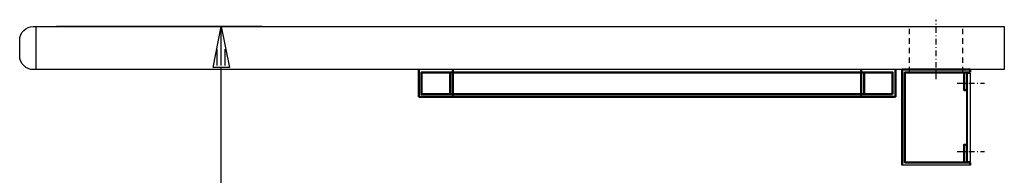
# Model space of a CAD drawing. Extents: x -10367 to -4247, y -676 to 3599.
# Tile 12 of 18: x -6950 to -6227, y 968 to 1082. Entities that reach past the tile are written whole.
import ezdxf
from ezdxf.enums import TextEntityAlignment as Align

# ---------------------------------------------------------------- set-up
doc = ezdxf.new("R2010")
doc.units = 0
doc.header["$MEASUREMENT"] = 0
doc.linetypes.add('DASHDOT', pattern=[8.5, 4, -2, 0.5, -2])
doc.linetypes.add('HIDDEN', pattern=[7, 4, -3])
doc.layers.get('0').update_dxf_attribs({"linetype": 'CONTINUOUS'})
for name, color, linetype in [('DIM49', 4, 'CONTINUOUS'), ('LE_HIDDEN', 7, 'CONTINUOUS'), ('LE_MIDDLE', 7, 'CONTINUOUS'), ('TXT_DIM49', 2, 'CONTINUOUS')]:
    doc.layers.add(name, color=color, linetype=linetype)
doc.layers.add('LE_ALL', color=7, linetype='CONTINUOUS', lineweight=50)

# ---------------------------------------------------------------- blocks, each defined once
blk = doc.blocks.new('_D31', base_point=(-6937.7, 1076.61))
at = {"layer": 'DIM49', "color": 1}
for p, q in [((-6771.7, 1076.61), (-6922.7, 1076.61)), ((-6807.7, 1046.61), (-6801.7, 1076.61)), ((-6801.7, 1076.61), (-6795.7, 1046.61)), ((-6801.7, 1048.11), (-6801.7, 1075.11)), ((-6804.7, 1048.11), (-6804.7, 1060.11)), ((-6798.7, 1048.11), (-6798.7, 1060.11)), ((-6795.7, 1046.61), (-6807.7, 1046.61)), ((-6801.7, 346.61), (-6801.7, 1046.61)), ((-6801.7, 316.61), (-6807.7, 346.61)), ((-6807.7, 346.61), (-6795.7, 346.61)), ((-6804.7, 345.11), (-6804.7, 333.11)), ((-6795.7, 346.61), (-6801.7, 316.61)), ((-6801.7, 345.11), (-6801.7, 318.11)), ((-6798.7, 345.11), (-6798.7, 333.11)), ((-6831.7, 316.61), (-6741.7, 316.61))]:
    blk.add_line(p, q, dxfattribs=at)
at = {"layer": 'TXT_DIM49', "width": 0.596}
blk.add_text('760', height=37.5, rotation=90, dxfattribs=at).set_placement((-6824.2, 665.09), align=Align.CENTER)

msp = doc.modelspace()

# ---------------------------------------------------------------- linework, layer by layer
for p, q in [((-6937.7, 1045.01), (-6937.7, 1076.61)), ((-6254.2, 977.01), (-6254.2, 1043.01)), ((-6251.7, 975.01), (-6301.7, 975.01))]:
    msp.add_line(p, q)
msp.add_lwpolyline([(-6226.7, 1045.01), (-6939.7, 1045.01, -0.414214), (-6949.7, 1055.01), (-6949.7, 1066.61, -0.414214), (-6939.7, 1076.61), (-6226.7, 1076.61), (-6226.7, 1045.01)], format="xyb")
msp.add_lwpolyline([(-6251.7, 977.51), (-6253.7, 977.51), (-6253.7, 1042.51), (-6251.7, 1042.51), (-6251.7, 977.51)])
at = {"layer": 'LE_ALL'}
for p, q in [((-6656.7, 1045.01), (-6656.7, 1025.01)), ((-6633.7, 1043.01), (-6633.7, 1027.01)), ((-6631.7, 1045.01), (-6631.7, 1025.01)), ((-6331.7, 1045.01), (-6331.7, 1025.01)), ((-6329.7, 1027.01), (-6329.7, 1043.01)), ((-6306.7, 1045.01), (-6306.7, 1025.01)), ((-6306.7, 1025.01), (-6356.91, 1025.01)), ((-6251.7, 977.01), (-6251.7, 975.01))]:
    msp.add_line(p, q, dxfattribs=at)
for points in [[(-6308.7, 1027.01), (-6654.7, 1027.01), (-6654.7, 1043.01), (-6308.7, 1043.01), (-6308.7, 1027.01)], [(-6251.7, 1043.08), (-6251.7, 1045.01), (-6301.7, 1045.01), (-6301.7, 975.01)], [(-6251.7, 977.01), (-6299.7, 977.01), (-6299.7, 1043.01), (-6251.7, 1043.01)], [(-6256.2, 1043.01), (-6256.2, 1030.01), (-6254.2, 1030.01)], [(-6656.7, 1025.01), (-6526.48, 1025.01), (-6501.48, 1025.01), (-6476.48, 1025.01), (-6451.48, 1025.01), (-6431.91, 1025.01), (-6406.91, 1025.01), (-6381.91, 1025.01), (-6356.91, 1025.01)], [(-6254.2, 990.01), (-6256.2, 990.01), (-6256.2, 977.01)]]:
    msp.add_lwpolyline(points, dxfattribs=at)
at = {"layer": 'LE_HIDDEN', "color": 1, "linetype": 'HIDDEN'}
for p, q in [((-6296.2, 1043.01), (-6296.2, 1076.61)), ((-6257.2, 1043.01), (-6257.2, 1076.61))]:
    msp.add_line(p, q, dxfattribs=at)
at = {"layer": 'LE_MIDDLE', "color": 1, "linetype": 'DASHDOT'}
for p, q in [((-6276.7, 1038.01), (-6276.7, 1081.61)), ((-6261.2, 1035.01), (-6241.2, 1035.01)), ((-6261.2, 985.01), (-6241.2, 985.01))]:
    msp.add_line(p, q, dxfattribs=at)

# ---------------------------------------------------------------- block references
at = {"layer": 'DIM49'}
msp.add_blockref('_D31', (-6937.7, 1076.61), dxfattribs=at)

doc.saveas('drawing.dxf')
